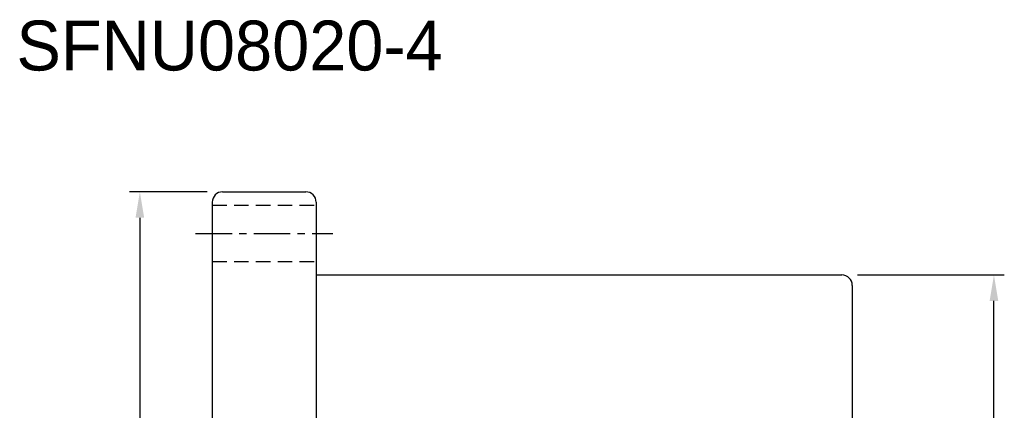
# Model space of a CAD drawing. Extents: x 106 to 578, y 156 to 408.
# Tile 57 of 57: x 341 to 578, y 314 to 408. Entities that reach past the tile are written whole.
import ezdxf

# ---------------------------------------------------------------- set-up
doc = ezdxf.new("R2010")
doc.units = 0
doc.header["$LTSCALE"] = 7
doc.header["$MEASUREMENT"] = 0
doc.header["$PDMODE"] = 1
doc.linetypes.add('CENTER', pattern=[2, 1.25, -0.25, 0.25, -0.25])
doc.linetypes.add('DASHED', pattern=[0.75, 0.5, -0.25])
doc.layers.get('DEFPOINTS').update_dxf_attribs({"linetype": 'CONTINUOUS'})
for name, color, linetype in [('CL', 1, 'CENTER'), ('DIM', 4, 'CONTINUOUS'), ('HID', 2, 'DASHED'), ('OUT', 3, 'CONTINUOUS')]:
    doc.layers.add(name, color=color, linetype=linetype)
doc.styles.add('DIM-7', font='SIMPLEX.shx', dxfattribs={"width": 0.7, "bigfont": 'chineset.shx'})
doc.dimstyles.new('CNS', dxfattribs={"dimtxt": 3.5, "dimasz": 2.5, "dimexe": 1, "dimexo": 1.5, "dimgap": 0.09, "dimtad": 0, "dimdsep": 46, "dimtxsty": 'DIM-7', "dimcen": 0.09, "dimclrd": 1, "dimclre": 1, "dimclrt": 4, "dimadec": 0, "dimazin": 0, "dimtfac": 1, "dimtix": 1, "dimtmove": 2, "dimatfit": 3, "dimfxl": 1, "dimtvp": 0.971429, "dimtolj": 1, "dimarcsym": 0})

# ---------------------------------------------------------------- blocks, each defined once
blk = doc.blocks.new('*D0')
at = {"layer": 'DEFPOINTS', "color": 0, "transparency": 16777216}
for p in [(538.63, 346.49), (575.21, 346.49), (538.63, 221.49)]:
    blk.add_point(p, dxfattribs=at)
at = {"layer": 'DIM', "color": 7, "lineweight": -2, "transparency": 16777216}
for p, q in [((542.38, 346.49), (577.71, 346.49)), ((575.21, 227.74), (575.21, 340.24)), ((542.38, 221.49), (577.71, 221.49))]:
    blk.add_line(p, q, dxfattribs=at)
at = {"layer": 'DIM', "color": 7, "transparency": 16777216}
for points in [[(574.17, 340.24), (576.25, 340.24), (575.21, 346.49)], [(574.17, 227.74), (576.25, 227.74), (575.21, 221.49)]]:
    blk.add_solid(points, dxfattribs=at)
at = {"layer": 'DIM', "color": 7, "transparency": 16777216, "insert": (567.08, 283.99), "char_height": 8.75, "attachment_point": 5, "rotation": 90, "style": 'DIM-7'}
blk.add_mtext('\\A1;%%c125{\\H5.25;\\S-0.014^ -0.039;}', dxfattribs=at)
blk = doc.blocks.new('*D4')
at = {"layer": 'DEFPOINTS', "color": 0, "transparency": 16777216}
for p in [(389.63, 366.49), (369.7, 201.49), (389.63, 201.49)]:
    blk.add_point(p, dxfattribs=at)
at = {"layer": 'DIM', "color": 7, "lineweight": -2, "transparency": 16777216}
for p, q in [((385.88, 366.49), (367.2, 366.49)), ((369.7, 360.24), (369.7, 207.74)), ((385.88, 201.49), (367.2, 201.49))]:
    blk.add_line(p, q, dxfattribs=at)
at = {"layer": 'DIM', "color": 7, "transparency": 16777216}
for points in [[(368.66, 360.24), (370.74, 360.24), (369.7, 366.49)], [(368.66, 207.74), (370.74, 207.74), (369.7, 201.49)]]:
    blk.add_solid(points, dxfattribs=at)
at = {"layer": 'DIM', "color": 7, "transparency": 16777216, "insert": (363.32, 283.99), "char_height": 8.75, "attachment_point": 5, "rotation": 90, "style": 'DIM-7'}
blk.add_mtext('\\A1;%%C165', dxfattribs=at)

msp = doc.modelspace()

# ---------------------------------------------------------------- linework, layer by layer
at = {"layer": 'CL', "color": 7}
msp.add_line((383.126, 356.486), (416.126, 356.486), dxfattribs=at)
at = {"layer": 'HID', "color": 7}
for p, q in [((387.126, 363.236), (412.126, 363.236)), ((387.126, 349.736), (412.126, 349.736))]:
    msp.add_line(p, q, dxfattribs=at)
at = {"layer": 'OUT', "color": 7}
for p, q in [((389.626, 366.486), (409.626, 366.486)), ((387.126, 363.986), (387.126, 203.986)), ((412.126, 363.986), (412.126, 203.986)), ((412.126, 346.486), (538.626, 346.486)), ((541.126, 343.986), (541.126, 223.986))]:
    msp.add_line(p, q, dxfattribs=at)
for centre, start, end in [((389.626, 363.986), 90, 180), ((409.626, 363.986), 0, 90), ((538.626, 343.986), 0, 90)]:
    msp.add_arc(centre, 2.5, start, end, dxfattribs=at)

# ---------------------------------------------------------------- texts
at = {"layer": 'DIM', "color": 7}
msp.add_text('SFNU08020-4', height=12, dxfattribs=at).set_placement((340.004, 395.662))

# ---------------------------------------------------------------- dimensions: what is measured, and where the dimension line sits
for base, p1, p2, text, override, picture, middle in [((369.699, 201.486), (389.626, 366.486), (389.626, 201.486), '%%C<>', {"dimscale": 2.5, "dimgap": 0.8, "dimtad": 1, "dimclrd": 7, "dimclre": 7, "dimclrt": 7, "dimadec": 2, "dimazin": 2, "dimtmove": 1}, '*D4', (363.324, 283.986)), ((575.208, 346.486), (538.626, 221.486), (538.626, 346.486), '%%c<>', {"dimscale": 2.5, "dimgap": 0.8, "dimtad": 1, "dimclrd": 7, "dimclre": 7, "dimclrt": 7, "dimtol": 1, "dimtp": -0.014, "dimtm": 0.039, "dimtfac": 0.6, "dimtdec": 3, "dimtmove": 0}, '*D0', (567.083, 283.986))]:
    dim = msp.add_linear_dim(base=base, p1=p1, p2=p2, angle=90, text=text, dimstyle='CNS', override=override, dxfattribs=at)
    dim.commit()
    dim.dimension.update_dxf_attribs({"geometry": picture, "text_midpoint": middle})

doc.saveas('drawing.dxf')
